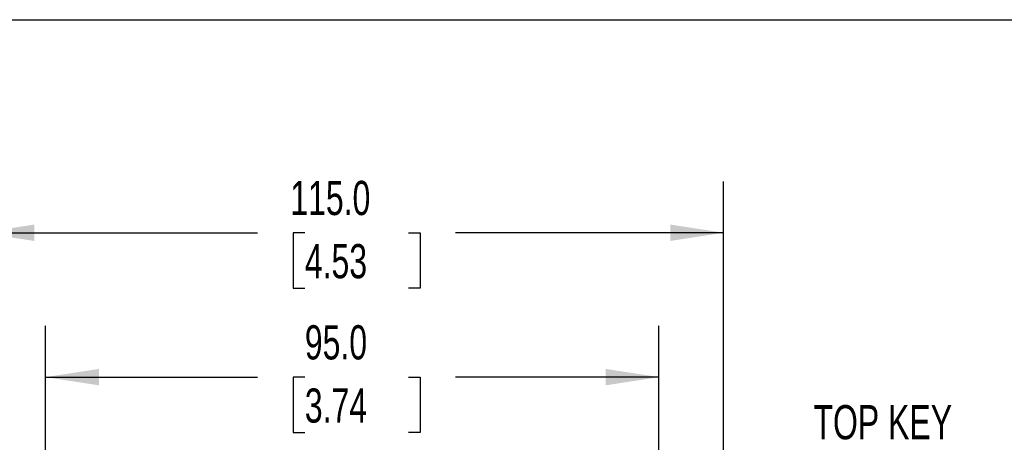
# Model space of a CAD drawing. Header units: millimetres. Extents: x 16 to 683, y 16 to 524.
# Tile 19 of 39: x 93 to 246, y 458 to 524. Entities that reach past the tile are written whole.
import ezdxf

# ---------------------------------------------------------------- set-up
doc = ezdxf.new("R2010")
doc.units = ezdxf.units.MM
doc.header["$LTSCALE"] = 2.5
doc.layers.add('DIMENSIONS', color=140, linetype='Continuous', lineweight=25)
doc.layers.add('TEXT', color=140, linetype='Continuous', lineweight=25)
doc.styles.add('SLDTEXTSTYLE0', font='TXT', dxfattribs={"width": 0.7})
doc.dimstyles.new('SLDDIMSTYLE1', dxfattribs={"dimtxt": 5.39502, "dimasz": 8.255, "dimexe": 0, "dimexo": 0.0625, "dimgap": 1.348755, "dimtad": 0, "dimtih": 1, "dimtoh": 1, "dimrnd": 1e-09, "dimzin": 4, "dimdsep": 46, "dimtxsty": 'SLDTEXTSTYLE0', "dimsah": 1, "dimcen": 0.09, "dimadec": 0, "dimazin": 1, "dimtfac": 1, "dimtofl": 0, "dimtmove": 0, "dimatfit": 3, "dimfxl": 0, "dimfrac": 2, "dimtolj": 1, "dimtzin": 12, "dimarcsym": 0})

# ---------------------------------------------------------------- blocks, each defined once
blk = doc.blocks.new('_D_19')
at = {"layer": 'DIMENSIONS'}
for p, q in [((97.23, 453.59), (97.23, 476.51)), ((192.23, 452.09), (192.23, 476.51)), ((97.23, 468.57), (130.08, 468.57)), ((137.39, 468.57), (135.57, 468.57)), ((135.57, 468.57), (135.57, 460)), ((153.42, 468.57), (155.23, 468.57)), ((155.23, 468.57), (155.23, 460)), ((192.23, 468.57), (160.73, 468.57)), ((135.57, 460), (137.39, 460)), ((155.23, 460), (153.42, 460))]:
    blk.add_line(p, q, dxfattribs=at)
for points in [[(97.23, 468.57), (105.49, 467.3), (105.49, 469.84)], [(192.23, 468.57), (183.98, 469.84), (183.98, 467.3)]]:
    blk.add_solid(points, dxfattribs=at)
at = {"layer": 'DIMENSIONS', "char_height": 5.292, "attachment_point": 1, "style": 'SLDTEXTSTYLE0'}
for s, insert in [('95.0', (137.39, 476.6)), ('3.74', (137.39, 466.82))]:
    blk.add_mtext(s, dxfattribs=dict(at, insert=insert))
blk = doc.blocks.new('_D_20')
at = {"layer": 'DIMENSIONS'}
for p, q in [((87.23, 448.19), (87.23, 498.85)), ((202.23, 448.19), (202.23, 498.85)), ((87.23, 490.91), (130.08, 490.91)), ((137.39, 490.91), (135.57, 490.91)), ((135.57, 490.91), (135.57, 482.34)), ((153.42, 490.91), (155.23, 490.91)), ((155.23, 490.91), (155.23, 482.34)), ((202.23, 490.91), (160.73, 490.91)), ((135.57, 482.34), (137.39, 482.34)), ((155.23, 482.34), (153.42, 482.34))]:
    blk.add_line(p, q, dxfattribs=at)
for points in [[(87.23, 490.91), (95.49, 489.64), (95.49, 492.18)], [(202.23, 490.91), (193.98, 492.18), (193.98, 489.64)]]:
    blk.add_solid(points, dxfattribs=at)
at = {"layer": 'DIMENSIONS', "char_height": 5.292, "attachment_point": 1, "style": 'SLDTEXTSTYLE0'}
for s, insert in [('115.0', (135.14, 498.94)), ('4.53', (137.39, 489.16))]:
    blk.add_mtext(s, dxfattribs=dict(at, insert=insert))

msp = doc.modelspace()

# ---------------------------------------------------------------- linework, layer by layer
at = {"layer": 'TEXT'}
msp.add_line((15.875, 523.875), (682.625, 523.875), dxfattribs=at)

# ---------------------------------------------------------------- texts
at = {"layer": 'DIMENSIONS', "insert": (216.160242, 464.247219), "char_height": 5.2916667, "attachment_point": 1, "style": 'SLDTEXTSTYLE0'}
msp.add_mtext('TOP KEY', dxfattribs=at)

# ---------------------------------------------------------------- dimensions: what is measured, and where the dimension line sits
at = {"layer": 'DIMENSIONS'}
for base, p1, p2, picture, middle in [((202.232426, 490.91352), (87.232426, 445.016074), (202.232426, 445.016074), '_D_20', (145.401917, 490.91352)), ((192.232426, 468.574242), (97.232426, 450.410223), (192.232426, 448.910223), '_D_19', (145.401917, 468.574242))]:
    dim = msp.add_linear_dim(base=base, p1=p1, p2=p2, dimstyle='SLDDIMSTYLE1', dxfattribs=at)
    dim.commit()
    dim.dimension.update_dxf_attribs({"geometry": picture, "text_midpoint": middle, "dimtype": 160})

doc.saveas('drawing.dxf')
